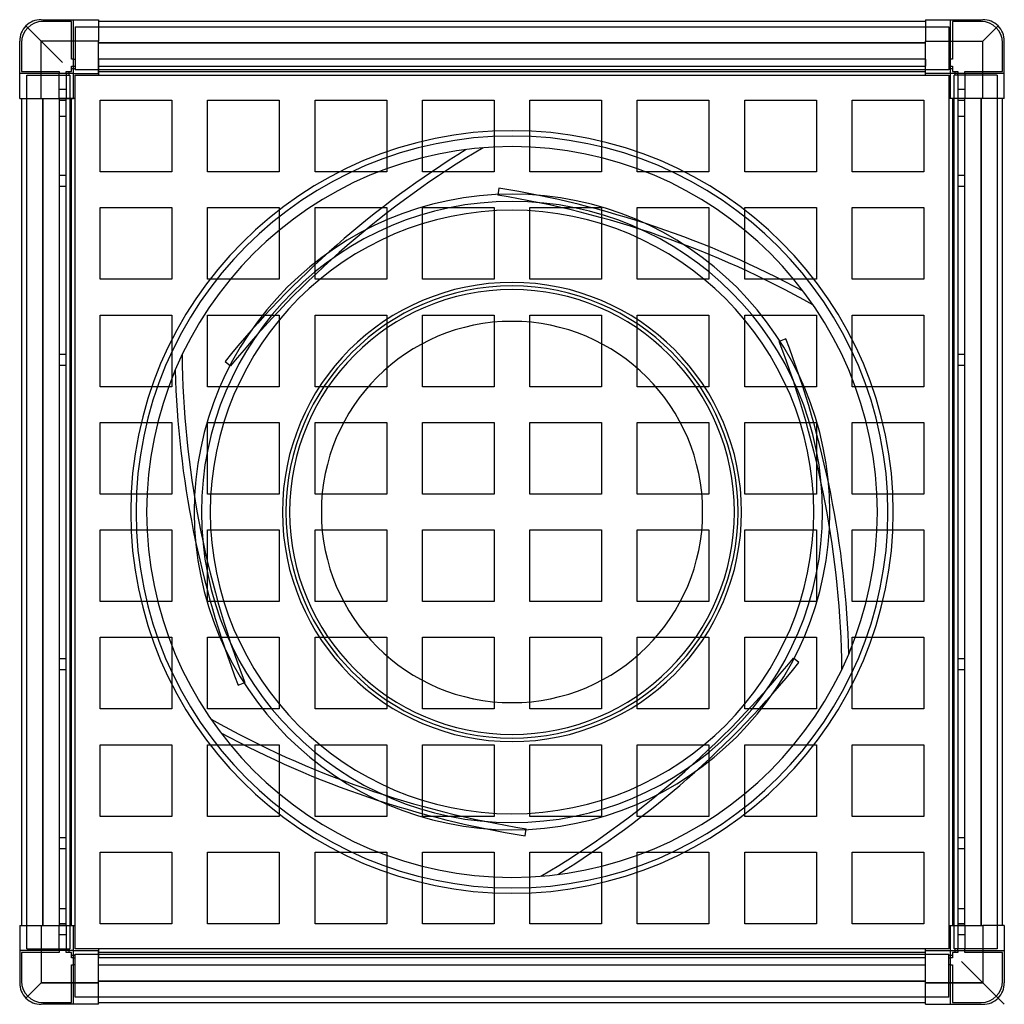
# Model space of a CAD drawing. Header units: millimetres. Extents: x -275 to 275, y -275 to 275.
import ezdxf

# ---------------------------------------------------------------- set-up
doc = ezdxf.new("R2010")
doc.units = ezdxf.units.MM
doc.layers.add('HIDDEN', color=7, linetype='Continuous')
doc.layers.add('THICK', color=7, linetype='Continuous')

msp = doc.modelspace()

# ---------------------------------------------------------------- linework, layer by layer
at = {"layer": 'HIDDEN'}
for p, q in [((-263, 263), (-271.49, 271.49)), ((-263, 275), (-263, 275)), ((-263, 275), (-263, 275)), ((-262, 274), (-262, 274)), ((-246, 274), (-262, 274)), ((-246, 274), (-246, 274)), ((-246, 253), (-246, 274)), ((-245, 275), (-245, 275)), ((-245, 275), (-245, 275)), ((-245, 245), (-245, 275)), ((-244, 271), (244, 271)), ((-244, 271), (-244, 247)), ((-244, 271), (-244, 271)), ((-231, 275), (-231, 275)), ((-231, 275), (-231, 275)), ((-231, 274), (-231, 274)), ((-231, 274), (-231, 274)), ((231, 275), (231, 275)), ((231, 275), (231, 275)), ((231, 274), (231, 274)), ((231, 274), (231, 274)), ((244, 271), (244, 247)), ((244, 271), (244, 271)), ((245, 275), (245, 275)), ((245, 245), (245, 275)), ((245, 275), (245, 275)), ((246, 274), (246, 274)), ((262, 274), (246, 274)), ((246, 274), (246, 253)), ((262, 274), (262, 274)), ((263, 275), (263, 275)), ((263, 275), (263, 275)), ((263, 263), (271.49, 271.49)), ((-275, 263), (-275, 263)), ((-275, 263), (-275, 263)), ((-274, 262), (-274, 262)), ((-274, 262), (-274, 246)), ((-263, 231), (-263, 263)), ((-231, 263), (-263, 263)), ((-231, 262), (231, 262)), ((231, 263), (263, 263)), ((263, 231), (263, 263)), ((274, 262), (274, 262)), ((274, 246), (274, 262)), ((275, 263), (275, 263)), ((275, 263), (275, 263)), ((-246, 253), (-246, 253)), ((-245, 253), (-246, 253)), ((-246, 249), (-245, 249)), ((-246, 249), (-246, 249)), ((-246, 246), (-246, 249)), ((-245, 253), (-244, 253)), ((-245, 249), (-244, 249)), ((-244, 253), (-244, 253)), ((-244, 249), (-244, 249)), ((-231, 253), (-231, 253)), ((-231, 253), (-231, 253)), ((-231, 253), (-231, 253)), ((231, 253), (-231, 253)), ((-231, 253), (-231, 253)), ((-231, 253), (-231, 249)), ((-231, 249), (-231, 249)), ((-231, 249), (-231, 249)), ((-231, 249), (231, 249)), ((-231, 249), (-231, 249)), ((-231, 249), (-231, 246)), ((-231, 249), (-231, 249)), ((231, 253), (231, 253)), ((231, 253), (231, 249)), ((231, 253), (231, 253)), ((231, 253), (231, 253)), ((231, 253), (231, 253)), ((231, 249), (231, 249)), ((231, 249), (231, 249)), ((231, 249), (231, 249)), ((231, 246), (231, 249)), ((231, 249), (231, 249)), ((244, 253), (244, 253)), ((245, 253), (244, 253)), ((244, 249), (244, 249)), ((245, 249), (244, 249)), ((246, 253), (245, 253)), ((245, 249), (246, 249)), ((246, 253), (246, 253)), ((246, 249), (246, 249)), ((246, 249), (246, 246)), ((-275, 245), (-275, 245)), ((-275, 245), (-275, 245)), ((-245, 245), (-275, 245)), ((-274, 246), (-253, 246)), ((-274, 246), (-274, 246)), ((-271, 244), (-271, 244)), ((-271, 244), (-247, 244)), ((-271, -244), (-271, 244)), ((-253, 246), (-253, 245)), ((-253, 246), (-253, 246)), ((-253, 244), (-253, 245)), ((-253, 231), (-253, 244)), ((-253, 244), (-253, 244)), ((-249, 246), (-249, 246)), ((-249, 245), (-249, 246)), ((-249, 246), (-246, 246)), ((-249, 245), (-249, 244)), ((-249, 244), (-249, 244)), ((-249, 244), (-249, 231)), ((-247.5, 246), (-247.5, 244)), ((-247.5, 246), (-247.5, 246)), ((-247.5, 244), (-247.5, 244)), ((-247, 244), (-247, 244)), ((-247, 244), (-247, 244)), ((-247, 244), (-247, -244)), ((-244, 247.5), (-246, 247.5)), ((-246, 247.5), (-246, 247.5)), ((-246, 246), (-246, 246)), ((-246, 246), (-246, 246)), ((-245, 245), (-245, 245)), ((-245, 245), (-245, 245)), ((-245, 245), (-245, 245)), ((-245, 245), (-245, 245)), ((-244, 247.5), (-244, 247.5)), ((-244, 247), (-244, 247)), ((244, 247), (-244, 247)), ((-244, 247), (-244, 247)), ((-244, 244), (-244, 244)), ((-244, 244), (-244, 244)), ((-231, 246), (-231, 245)), ((-231, 246), (-231, 246)), ((-231, 246), (-231, 246)), ((-231, 246), (-231, 246)), ((-231, 246), (-231, 246)), ((-231, 245), (-231, 245)), ((-231, 245), (-231, 245)), ((-231, 245), (-231, 245)), ((-231, 245), (-231, 245)), ((-231, 245), (-231, 245)), ((-231, 245), (-231, 245)), ((-231, 244), (-231, 244)), ((-231, 244), (-231, 244)), ((231, 245), (231, 246)), ((231, 246), (231, 246)), ((231, 246), (231, 246)), ((231, 246), (231, 246)), ((231, 246), (231, 246)), ((231, 245), (231, 245)), ((231, 245), (231, 245)), ((231, 245), (231, 245)), ((231, 245), (231, 245)), ((231, 245), (231, 245)), ((231, 245), (231, 245)), ((231, 244), (231, 244)), ((231, 244), (231, 244)), ((244, 247.5), (244, 247.5)), ((246, 247.5), (244, 247.5)), ((244, 247), (244, 247)), ((244, 247), (244, 247)), ((244, 244), (244, 244)), ((244, 244), (244, 244)), ((245, 245), (245, 245)), ((275, 245), (245, 245)), ((245, 245), (245, 245)), ((245, 245), (245, 245)), ((245, 245), (245, 245)), ((246, 247.5), (246, 247.5)), ((246, 246), (246, 246)), ((246, 246), (246, 246)), ((246, 246), (249, 246)), ((271, 244), (247, 244)), ((247, -244), (247, 244)), ((247, 244), (247, 244)), ((247, 244), (247, 244)), ((247.5, 244), (247.5, 246)), ((247.5, 246), (247.5, 246)), ((247.5, 244), (247.5, 244)), ((249, 246), (249, 245)), ((249, 246), (249, 246)), ((249, 244), (249, 245)), ((249, 244), (249, 231)), ((249, 244), (249, 244)), ((253, 246), (253, 246)), ((253, 245), (253, 246)), ((253, 246), (274, 246)), ((253, 245), (253, 244)), ((253, 244), (253, 244)), ((253, 244), (253, 231)), ((271, 244), (271, -244)), ((271, 244), (271, 244)), ((274, 246), (274, 246)), ((275, 245), (275, 245)), ((275, 245), (275, 245)), ((-249, 236), (-253, 236)), ((-249, 236), (-253, 236)), ((244, 231), (244, 231)), ((246, 231), (246, 231)), ((246, 231), (246, 231)), ((253, 236), (249, 236)), ((253, 236), (249, 236)), ((249, 231), (249, 231)), ((249, 231), (249, 231)), ((253, 231), (253, 231)), ((-275, 231), (-275, 231)), ((-275, 231), (-275, 231)), ((-274, 231), (-274, 231)), ((-274, 231), (-274, 231)), ((-262, -231), (-262, 231)), ((-253, 231), (-253, 231)), ((-253, 231), (-253, 231)), ((-253, 231), (-253, 231)), ((-253, 231), (-253, -231)), ((-253, 231), (-253, 231)), ((-249, 231), (-253, 231)), ((-253, 230), (-249, 230)), ((-253, 230), (-249, 230)), ((-249, 231), (-249, 231)), ((-249, 231), (-249, 231)), ((-249, 231), (-249, 231)), ((-249, 231), (-249, 231)), ((-249, -231), (-249, 231)), ((-246, 231), (-249, 231)), ((-245, 231), (-246, 231)), ((-246, 231), (-246, 231)), ((-246, 231), (-246, 231)), ((-246, 231), (-246, 231)), ((-246, 231), (-246, 231)), ((-245, 231), (-245, 231)), ((-245, 231), (-245, 231)), ((-245, 231), (-245, 231)), ((-245, 231), (-245, 231)), ((-245, 231), (-245, 231)), ((-245, 231), (-245, 231)), ((-244, 231), (-244, 231)), ((-244, 231), (-244, 231)), ((-230, 230), (-230, 230)), ((-190, 230), (-190, 230)), ((-170, 230), (-170, 230)), ((-130, 230), (-130, 230)), ((-110, 230), (-110, 230)), ((-70, 230), (-70, 230)), ((-50, 230), (-50, 230)), ((-10, 230), (-10, 230)), ((10, 230), (10, 230)), ((50, 230), (50, 230)), ((70, 230), (70, 230)), ((110, 230), (110, 230)), ((130, 230), (130, 230)), ((170, 230), (170, 230)), ((190, 230), (190, 230)), ((230, 230), (230, 230)), ((244, 231), (244, 231)), ((245, 231), (245, 231)), ((246, 231), (245, 231)), ((245, 231), (245, 231)), ((245, 231), (245, 231)), ((245, 231), (245, 231)), ((245, 231), (245, 231)), ((245, 231), (245, 231)), ((249, 231), (246, 231)), ((246, 231), (246, 231)), ((246, 231), (246, 231)), ((249, 231), (249, 231)), ((253, 231), (249, 231)), ((249, 231), (249, -231)), ((249, 231), (249, 231)), ((249, 230), (253, 230)), ((249, 230), (253, 230)), ((253, 231), (253, 231)), ((253, 231), (253, 231)), ((253, 231), (253, 231)), ((253, -231), (253, 231)), ((262, 231), (262, -231)), ((274, 231), (274, 231)), ((274, 231), (274, 231)), ((275, 231), (275, 231)), ((275, 231), (275, 231)), ((-249, 221), (-253, 221)), ((-253, 221), (-253, 221)), ((-249, 221), (-249, 221)), ((253, 221), (249, 221)), ((249, 221), (249, 221)), ((253, 221), (253, 221)), ((-25.51, 202.52), (-25.51, 202.52)), ((-16.2, 203.48), (-16.2, 203.48)), ((-249, 188), (-253, 188)), ((-249, 188), (-253, 188)), ((-230, 190), (-230, 190)), ((-190, 190), (-190, 190)), ((-170, 190), (-170, 190)), ((-130, 190), (-130, 190)), ((-110, 190), (-110, 190)), ((-70, 190), (-70, 190)), ((-50, 190), (-50, 190)), ((-10, 190), (-10, 190)), ((10, 190), (10, 190)), ((50, 190), (50, 190)), ((70, 190), (70, 190)), ((110, 190), (110, 190)), ((130, 190), (130, 190)), ((170, 190), (170, 190)), ((190, 190), (190, 190)), ((230, 190), (230, 190)), ((253, 188), (249, 188)), ((253, 188), (249, 188)), ((-253, 182), (-249, 182)), ((-253, 182), (-249, 182)), ((249, 182), (253, 182)), ((249, 182), (253, 182)), ((-7.3, 180.87), (-7.92, 176.92)), ((-7.92, 176.92), (-7.92, 176.92)), ((-7.3, 180.87), (-7.3, 180.87)), ((-230, 170), (-230, 170)), ((-190, 170), (-190, 170)), ((-170, 170), (-170, 170)), ((-130, 170), (-130, 170)), ((-110, 170), (-110, 170)), ((-70, 170), (-70, 170)), ((-50, 170), (-50, 170)), ((-10, 170), (-10, 170)), ((10, 170), (10, 170)), ((50, 170), (50, 170)), ((70, 170), (70, 170)), ((110, 170), (110, 170)), ((130, 170), (130, 170)), ((170, 170), (170, 170)), ((190, 170), (190, 170)), ((230, 170), (230, 170)), ((-230, 130), (-230, 130)), ((-190, 130), (-190, 130)), ((-170, 130), (-170, 130)), ((-130, 130), (-130, 130)), ((-110, 130), (-110, 130)), ((-70, 130), (-70, 130)), ((-50, 130), (-50, 130)), ((-10, 130), (-10, 130)), ((10, 130), (10, 130)), ((50, 130), (50, 130)), ((70, 130), (70, 130)), ((110, 130), (110, 130)), ((130, 130), (130, 130)), ((170, 130), (170, 130)), ((190, 130), (190, 130)), ((230, 130), (230, 130)), ((162.63, 123.36), (162.63, 123.36)), ((168.12, 115.77), (168.12, 115.77)), ((-230, 110), (-230, 110)), ((-190, 110), (-190, 110)), ((-170, 110), (-170, 110)), ((-130, 110), (-130, 110)), ((-110, 110), (-110, 110)), ((-70, 110), (-70, 110)), ((-50, 110), (-50, 110)), ((-10, 110), (-10, 110)), ((10, 110), (10, 110)), ((50, 110), (50, 110)), ((70, 110), (70, 110)), ((110, 110), (110, 110)), ((130, 110), (130, 110)), ((170, 110), (170, 110)), ((190, 110), (190, 110)), ((230, 110), (230, 110)), ((152.99, 96.75), (149.25, 95.32)), ((149.25, 95.32), (149.25, 95.32)), ((152.99, 96.75), (152.99, 96.75)), ((-249, 88), (-253, 88)), ((-249, 88), (-253, 88)), ((-184.32, 87.71), (-184.32, 87.71)), ((-160.28, 84.12), (-160.28, 84.12)), ((-160.28, 84.12), (-157.18, 81.6)), ((253, 88), (249, 88)), ((253, 88), (249, 88)), ((-253, 82), (-249, 82)), ((-253, 82), (-249, 82)), ((-188.15, 79.17), (-188.15, 79.17)), ((-157.18, 81.6), (-157.18, 81.6)), ((249, 82), (253, 82)), ((249, 82), (253, 82)), ((-230, 70), (-230, 70)), ((-190, 70), (-190, 70)), ((-170, 70), (-170, 70)), ((-130, 70), (-130, 70)), ((-110, 70), (-110, 70)), ((-70, 70), (-70, 70)), ((-50, 70), (-50, 70)), ((-10, 70), (-10, 70)), ((10, 70), (10, 70)), ((50, 70), (50, 70)), ((70, 70), (70, 70)), ((110, 70), (110, 70)), ((130, 70), (130, 70)), ((170, 70), (170, 70)), ((190, 70), (190, 70)), ((230, 70), (230, 70)), ((-230, 50), (-230, 50)), ((-190, 50), (-190, 50)), ((-170, 50), (-170, 50)), ((-130, 50), (-130, 50)), ((-110, 50), (-110, 50)), ((-70, 50), (-70, 50)), ((-50, 50), (-50, 50)), ((-10, 50), (-10, 50)), ((10, 50), (10, 50)), ((50, 50), (50, 50)), ((70, 50), (70, 50)), ((110, 50), (110, 50)), ((130, 50), (130, 50)), ((170, 50), (170, 50)), ((190, 50), (190, 50)), ((230, 50), (230, 50)), ((-230, 10), (-230, 10)), ((-190, 10), (-190, 10)), ((-170, 10), (-170, 10)), ((-130, 10), (-130, 10)), ((-110, 10), (-110, 10)), ((-70, 10), (-70, 10)), ((-50, 10), (-50, 10)), ((-10, 10), (-10, 10)), ((10, 10), (10, 10)), ((50, 10), (50, 10)), ((70, 10), (70, 10)), ((110, 10), (110, 10)), ((130, 10), (130, 10)), ((170, 10), (170, 10)), ((190, 10), (190, 10)), ((230, 10), (230, 10)), ((-230, -10), (-230, -10)), ((-190, -10), (-190, -10)), ((-170, -10), (-170, -10)), ((-130, -10), (-130, -10)), ((-110, -10), (-110, -10)), ((-70, -10), (-70, -10)), ((-50, -10), (-50, -10)), ((-10, -10), (-10, -10)), ((10, -10), (10, -10)), ((50, -10), (50, -10)), ((70, -10), (70, -10)), ((110, -10), (110, -10)), ((130, -10), (130, -10)), ((170, -10), (170, -10)), ((190, -10), (190, -10)), ((230, -10), (230, -10)), ((-230, -50), (-230, -50)), ((-190, -50), (-190, -50)), ((-170, -50), (-170, -50)), ((-130, -50), (-130, -50)), ((-110, -50), (-110, -50)), ((-70, -50), (-70, -50)), ((-50, -50), (-50, -50)), ((-10, -50), (-10, -50)), ((10, -50), (10, -50)), ((50, -50), (50, -50)), ((70, -50), (70, -50)), ((110, -50), (110, -50)), ((130, -50), (130, -50)), ((170, -50), (170, -50)), ((190, -50), (190, -50)), ((230, -50), (230, -50)), ((-230, -70), (-230, -70)), ((-190, -70), (-190, -70)), ((-170, -70), (-170, -70)), ((-130, -70), (-130, -70)), ((-110, -70), (-110, -70)), ((-70, -70), (-70, -70)), ((-50, -70), (-50, -70)), ((-10, -70), (-10, -70)), ((10, -70), (10, -70)), ((50, -70), (50, -70)), ((70, -70), (70, -70)), ((110, -70), (110, -70)), ((130, -70), (130, -70)), ((170, -70), (170, -70)), ((190, -70), (190, -70)), ((230, -70), (230, -70)), ((-249, -82), (-253, -82)), ((-249, -82), (-253, -82)), ((160.28, -84.12), (157.18, -81.6)), ((157.18, -81.6), (157.18, -81.6)), ((188.15, -79.17), (188.15, -79.17)), ((253, -82), (249, -82)), ((253, -82), (249, -82)), ((-253, -88), (-249, -88)), ((-253, -88), (-249, -88)), ((160.28, -84.12), (160.28, -84.12)), ((184.32, -87.71), (184.32, -87.71)), ((249, -88), (253, -88)), ((249, -88), (253, -88)), ((-152.99, -96.75), (-149.25, -95.32)), ((-152.99, -96.75), (-152.99, -96.75)), ((-149.25, -95.32), (-149.25, -95.32)), ((-230, -110), (-230, -110)), ((-190, -110), (-190, -110)), ((-170, -110), (-170, -110)), ((-130, -110), (-130, -110)), ((-110, -110), (-110, -110)), ((-70, -110), (-70, -110)), ((-50, -110), (-50, -110)), ((-10, -110), (-10, -110)), ((10, -110), (10, -110)), ((50, -110), (50, -110)), ((70, -110), (70, -110)), ((110, -110), (110, -110)), ((130, -110), (130, -110)), ((170, -110), (170, -110)), ((190, -110), (190, -110)), ((230, -110), (230, -110)), ((-168.12, -115.77), (-168.12, -115.77)), ((-162.63, -123.36), (-162.63, -123.36)), ((-230, -130), (-230, -130)), ((-190, -130), (-190, -130)), ((-170, -130), (-170, -130)), ((-130, -130), (-130, -130)), ((-110, -130), (-110, -130)), ((-70, -130), (-70, -130)), ((-50, -130), (-50, -130)), ((-10, -130), (-10, -130)), ((10, -130), (10, -130)), ((50, -130), (50, -130)), ((70, -130), (70, -130)), ((110, -130), (110, -130)), ((130, -130), (130, -130)), ((170, -130), (170, -130)), ((190, -130), (190, -130)), ((230, -130), (230, -130)), ((-230, -170), (-230, -170)), ((-190, -170), (-190, -170)), ((-170, -170), (-170, -170)), ((-130, -170), (-130, -170)), ((-110, -170), (-110, -170)), ((-70, -170), (-70, -170)), ((-50, -170), (-50, -170)), ((-10, -170), (-10, -170)), ((10, -170), (10, -170)), ((50, -170), (50, -170)), ((70, -170), (70, -170)), ((110, -170), (110, -170)), ((130, -170), (130, -170)), ((170, -170), (170, -170)), ((190, -170), (190, -170)), ((230, -170), (230, -170)), ((7.3, -180.87), (7.92, -176.92)), ((7.3, -180.87), (7.3, -180.87)), ((7.92, -176.92), (7.92, -176.92)), ((-249, -182), (-253, -182)), ((-249, -182), (-253, -182)), ((253, -182), (249, -182)), ((253, -182), (249, -182)), ((-253, -188), (-249, -188)), ((-253, -188), (-249, -188)), ((-230, -190), (-230, -190)), ((-190, -190), (-190, -190)), ((-170, -190), (-170, -190)), ((-130, -190), (-130, -190)), ((-110, -190), (-110, -190)), ((-70, -190), (-70, -190)), ((-50, -190), (-50, -190)), ((-10, -190), (-10, -190)), ((10, -190), (10, -190)), ((50, -190), (50, -190)), ((70, -190), (70, -190)), ((110, -190), (110, -190)), ((130, -190), (130, -190)), ((170, -190), (170, -190)), ((190, -190), (190, -190)), ((230, -190), (230, -190)), ((249, -188), (253, -188)), ((249, -188), (253, -188)), ((16.2, -203.48), (16.2, -203.48)), ((25.51, -202.52), (25.51, -202.52)), ((-253, -221.5), (-249, -221.5)), ((-253, -221.5), (-253, -221.5)), ((-249, -221.5), (-249, -221.5)), ((249, -221.5), (253, -221.5)), ((249, -221.5), (249, -221.5)), ((253, -221.5), (253, -221.5)), ((-275, -231), (-275, -231)), ((-275, -231), (-275, -231)), ((-274, -231), (-274, -231)), ((-274, -231), (-274, -231)), ((-263, -231), (-263, -263)), ((-249, -230), (-253, -230)), ((-249, -230), (-253, -230)), ((-253, -244), (-253, -231)), ((-253, -231), (-253, -231)), ((-253, -231), (-253, -231)), ((-253, -231), (-253, -231)), ((-249, -231), (-253, -231)), ((-253, -231), (-253, -231)), ((-249, -231), (-249, -244)), ((-249, -231), (-249, -231)), ((-249, -231), (-249, -231)), ((-249, -231), (-249, -231)), ((-249, -231), (-249, -231)), ((-249, -231), (-246, -231)), ((-246, -231), (-245, -231)), ((-246, -231), (-246, -231)), ((-246, -231), (-246, -231)), ((-246, -231), (-246, -231)), ((-246, -231), (-246, -231)), ((-245, -231), (-245, -231)), ((-245, -231), (-245, -231)), ((-245, -231), (-245, -231)), ((-245, -231), (-245, -231)), ((-245, -231), (-245, -231)), ((-245, -231), (-245, -231)), ((-244, -231), (-244, -231)), ((-244, -231), (-244, -231)), ((-230, -230), (-230, -230)), ((-190, -230), (-190, -230)), ((-170, -230), (-170, -230)), ((-130, -230), (-130, -230)), ((-110, -230), (-110, -230)), ((-70, -230), (-70, -230)), ((-50, -230), (-50, -230)), ((-10, -230), (-10, -230)), ((10, -230), (10, -230)), ((50, -230), (50, -230)), ((70, -230), (70, -230)), ((110, -230), (110, -230)), ((130, -230), (130, -230)), ((170, -230), (170, -230)), ((190, -230), (190, -230)), ((230, -230), (230, -230)), ((244, -231), (244, -231)), ((244, -231), (244, -231)), ((245, -231), (246, -231)), ((245, -231), (245, -231)), ((245, -231), (245, -231)), ((245, -231), (245, -231)), ((245, -231), (245, -231)), ((245, -231), (245, -231)), ((245, -231), (245, -231)), ((246, -231), (249, -231)), ((246, -231), (246, -231)), ((246, -231), (246, -231)), ((246, -231), (246, -231)), ((246, -231), (246, -231)), ((253, -230), (249, -230)), ((253, -230), (249, -230)), ((249, -231), (249, -244)), ((249, -231), (249, -231)), ((249, -231), (249, -231)), ((249, -231), (249, -231)), ((249, -231), (249, -231)), ((253, -231), (249, -231)), ((253, -231), (253, -244)), ((253, -231), (253, -231)), ((253, -231), (253, -231)), ((253, -231), (253, -231)), ((253, -231), (253, -231)), ((263, -231), (263, -263)), ((274, -231), (274, -231)), ((274, -231), (274, -231)), ((275, -231), (275, -231)), ((275, -231), (275, -231)), ((-253, -236), (-249, -236)), ((-253, -236), (-249, -236)), ((249, -236), (253, -236)), ((249, -236), (253, -236)), ((-275, -245), (-275, -245)), ((-275, -245), (-275, -245)), ((-245, -245), (-275, -245)), ((-274, -246), (-274, -246)), ((-274, -246), (-274, -262)), ((-253, -246), (-274, -246)), ((-271, -244), (-247, -244)), ((-271, -244), (-271, -244)), ((-253, -244), (-253, -244)), ((-253, -245), (-253, -244)), ((-253, -245), (-253, -246)), ((-253, -246), (-253, -246)), ((-249, -244), (-249, -244)), ((-249, -245), (-249, -244)), ((-249, -246), (-249, -245)), ((-249, -246), (-249, -246)), ((-246, -246), (-249, -246)), ((-247.5, -244), (-247.5, -246)), ((-247.5, -244), (-247.5, -244)), ((-247.5, -246), (-247.5, -246)), ((-247, -244), (-247, -244)), ((-247, -244), (-247, -244)), ((-246, -246), (-246, -246)), ((-246, -246), (-246, -246)), ((-246, -249), (-246, -246)), ((-246, -247.5), (-244, -247.5)), ((-246, -247.5), (-246, -247.5)), ((-245, -245), (-245, -245)), ((-245, -245), (-245, -245)), ((-245, -275), (-245, -245)), ((-245, -245), (-245, -245)), ((-245, -245), (-245, -245)), ((-244, -244), (-244, -244)), ((-244, -244), (-244, -244)), ((-244, -247), (-244, -247)), ((-244, -247), (244, -247)), ((-244, -271), (-244, -247)), ((-244, -247), (-244, -247)), ((-244, -247.5), (-244, -247.5)), ((-231, -244), (-231, -244)), ((-231, -244), (-231, -244)), ((-231, -245), (-231, -245)), ((-231, -245), (-231, -246)), ((-231, -245), (-231, -245)), ((-231, -245), (-231, -245)), ((-231, -245), (-231, -245)), ((-231, -245), (-231, -245)), ((-231, -245), (-231, -245)), ((-231, -246), (-231, -249)), ((-231, -246), (-231, -246)), ((-231, -246), (-231, -246)), ((-231, -246), (-231, -246)), ((-231, -246), (-231, -246)), ((231, -244), (231, -244)), ((231, -244), (231, -244)), ((231, -246), (231, -245)), ((231, -245), (231, -245)), ((231, -245), (231, -245)), ((231, -245), (231, -245)), ((231, -245), (231, -245)), ((231, -245), (231, -245)), ((231, -245), (231, -245)), ((231, -249), (231, -246)), ((231, -246), (231, -246)), ((231, -246), (231, -246)), ((231, -246), (231, -246)), ((231, -246), (231, -246)), ((244, -244), (244, -244)), ((244, -244), (244, -244)), ((244, -247), (244, -247)), ((244, -271), (244, -247)), ((244, -247), (244, -247)), ((244, -247.5), (244, -247.5)), ((244, -247.5), (246, -247.5)), ((245, -245), (245, -245)), ((245, -275), (245, -245)), ((245, -245), (245, -245)), ((245, -245), (275, -245)), ((245, -245), (245, -245)), ((245, -245), (245, -245)), ((246, -246), (246, -246)), ((246, -246), (246, -246)), ((246, -246), (246, -249)), ((249, -246), (246, -246)), ((246, -247.5), (246, -247.5)), ((271, -244), (247, -244)), ((247, -244), (247, -244)), ((247, -244), (247, -244)), ((247.5, -246), (247.5, -244)), ((247.5, -244), (247.5, -244)), ((247.5, -246), (247.5, -246)), ((249, -244), (249, -244)), ((249, -245), (249, -244)), ((249, -245), (249, -246)), ((249, -246), (249, -246)), ((253, -244), (253, -244)), ((253, -245), (253, -244)), ((253, -246), (253, -245)), ((253, -246), (253, -246)), ((274, -246), (253, -246)), ((271, -244), (271, -244)), ((274, -246), (274, -246)), ((274, -262), (274, -246)), ((275, -245), (275, -245)), ((275, -245), (275, -245)), ((-246, -249), (-246, -249)), ((-245, -249), (-246, -249)), ((-246, -253), (-245, -253)), ((-246, -253), (-246, -253)), ((-246, -274), (-246, -253)), ((-245, -249), (-244, -249)), ((-244, -253), (-245, -253)), ((-244, -249), (-244, -249)), ((-244, -253), (-244, -253)), ((-231, -249), (-231, -249)), ((-231, -249), (-231, -249)), ((-231, -249), (-231, -249)), ((231, -249), (-231, -249)), ((-231, -249), (-231, -249)), ((-231, -253), (-231, -249)), ((-231, -253), (-231, -253)), ((-231, -253), (-231, -253)), ((-231, -253), (231, -253)), ((-231, -253), (-231, -253)), ((-231, -253), (-231, -253)), ((231, -249), (231, -249)), ((231, -253), (231, -249)), ((231, -249), (231, -249)), ((231, -249), (231, -249)), ((231, -249), (231, -249)), ((231, -253), (231, -253)), ((231, -253), (231, -253)), ((231, -253), (231, -253)), ((231, -253), (231, -253)), ((244, -249), (244, -249)), ((244, -249), (245, -249)), ((244, -253), (244, -253)), ((245, -253), (244, -253)), ((246, -249), (245, -249)), ((245, -253), (246, -253)), ((246, -249), (246, -249)), ((246, -253), (246, -253)), ((246, -253), (246, -274)), ((271.49, -271.49), (251, -251)), ((-275, -263), (-275, -263)), ((-275, -263), (-275, -263)), ((-274, -262), (-274, -262)), ((-263, -263), (-271.49, -271.49)), ((-231, -263), (-263, -263)), ((231, -262), (-231, -262)), ((263, -263), (231, -263)), ((274, -262), (274, -262)), ((275, -263), (275, -263)), ((275, -263), (275, -263)), ((-263, -275), (-263, -275)), ((-263, -275), (-263, -275)), ((-262, -274), (-262, -274)), ((-262, -274), (-246, -274)), ((-246, -274), (-246, -274)), ((-245, -275), (-245, -275)), ((-245, -275), (-245, -275)), ((244, -271), (-244, -271)), ((-244, -271), (-244, -271)), ((-231, -274), (-231, -274)), ((-231, -274), (-231, -274)), ((-231, -275), (-231, -275)), ((-231, -275), (-231, -275)), ((231, -274), (231, -274)), ((231, -274), (231, -274)), ((231, -275), (231, -275)), ((231, -275), (231, -275)), ((244, -271), (244, -271)), ((245, -275), (245, -275)), ((245, -275), (245, -275)), ((246, -274), (262, -274)), ((246, -274), (246, -274)), ((262, -274), (262, -274)), ((263, -275), (263, -275)), ((263, -275), (263, -275))]:
    msp.add_line(p, q, dxfattribs=at)
for centre, radius, start, end in [((-262, 262), 12, 90, 180), ((262, 262), 12, 0, 90), ((0, 0), 213, 90, 270), ((0, 0), 210, 90, 180), ((0, 0), 213, 270, 90), ((0, 0), 210, 0, 90), ((0, 0), 204.12, 90, 270), ((0, 0), 204.12, 270, 90), ((253.55, -251), 532.5, 121.6047, 141), ((253.55, -251), 528.5, 120.6901, 141), ((0, 0), 177.5, 90, 270), ((-90.6, -345.08), 528.5, 60.69, 81), ((-90.6, -345.08), 532.5, 61.6047, 81), ((0, 0), 177.5, 270, 90), ((0, 0), 173.5, 90, 270), ((0, 0), 173.5, 0, 90), ((0, 0), 168.55, 90, 270), ((0, 0), 168.55, 270, 90), ((0, 0), 128.25, 0, 180), ((0, 0), 126.25, 90, 270), ((0, 0), 124.25, 90, 270), ((0, 0), 126.25, 270, 90), ((0, 0), 124.25, 270, 90), ((0, 0), 106.5, 90, 270), ((0, 0), 106.5, 270, 90), ((-344.14, -94.08), 528.5, 0.6901, 21), ((-344.14, -94.08), 532.5, 1.6047, 21), ((344.14, 94.08), 528.5, 180.6901, 201), ((344.14, 94.08), 532.5, 181.6047, 201), ((0, 0), 210, 180, 0), ((0, 0), 128.25, 180, 0), ((0, 0), 173.5, 270, 0), ((-253.55, 251), 528.5, 300.69, 321), ((-253.55, 251), 532.5, 301.6047, 321), ((90.6, 345.08), 528.5, 240.69, 261), ((90.6, 345.08), 532.5, 241.6047, 261), ((-262, -262), 12, 180, 270), ((262, -262), 12, 270, 0)]:
    msp.add_arc(centre, radius, start, end, dxfattribs=at)
at = {"layer": 'THICK'}
for p, q in [((-271.49, 271.49), (-251, 251)), ((-263, 275), (-231, 275)), ((-231, 275), (-231, 263)), ((231, 274), (-231, 274)), ((231, 275), (231, 263)), ((231, 275), (263, 275)), ((263, 263), (271.49, 271.49)), ((-275, 231), (-275, 263)), ((-263, 231), (-263, 263)), ((-231, 263), (-263, 263)), ((-231, 245), (-231, 263)), ((231, 262), (-231, 262)), ((231, 245), (231, 263)), ((231, 263), (263, 263)), ((263, 231), (263, 263)), ((275, 231), (275, 263)), ((-245, 231), (-245, 245)), ((-245, 245), (-231, 245)), ((-244, -244), (-244, 244)), ((-244, 244), (244, 244)), ((-231, 246), (231, 246)), ((-231, 245), (-231, 244)), ((231, 244), (231, 245)), ((245, 245), (231, 245)), ((244, 244), (244, -244)), ((245, 231), (245, 245)), ((-275, 231), (-263, 231)), ((-274, 231), (-274, -231)), ((-263, 231), (-245, 231)), ((-262, 231), (-262, -231)), ((-246, -231), (-246, 231)), ((-244, 231), (-245, 231)), ((-230, 190), (-230, 230)), ((-230, 230), (-190, 230)), ((-190, 230), (-190, 190)), ((-170, 190), (-170, 230)), ((-170, 230), (-130, 230)), ((-130, 230), (-130, 190)), ((-110, 190), (-110, 230)), ((-110, 230), (-70, 230)), ((-70, 230), (-70, 190)), ((-50, 190), (-50, 230)), ((-50, 230), (-10, 230)), ((-10, 230), (-10, 190)), ((10, 190), (10, 230)), ((10, 230), (50, 230)), ((50, 230), (50, 190)), ((70, 190), (70, 230)), ((70, 230), (110, 230)), ((110, 230), (110, 190)), ((130, 190), (130, 230)), ((130, 230), (170, 230)), ((170, 230), (170, 190)), ((190, 190), (190, 230)), ((190, 230), (230, 230)), ((230, 230), (230, 190)), ((245, 231), (244, 231)), ((263, 231), (245, 231)), ((246, 231), (246, -231)), ((262, -231), (262, 231)), ((275, 231), (263, 231)), ((274, -231), (274, 231)), ((-190, 190), (-230, 190)), ((-130, 190), (-170, 190)), ((-70, 190), (-110, 190)), ((-10, 190), (-50, 190)), ((50, 190), (10, 190)), ((110, 190), (70, 190)), ((170, 190), (130, 190)), ((230, 190), (190, 190)), ((-230, 130), (-230, 170)), ((-230, 170), (-190, 170)), ((-190, 170), (-190, 130)), ((-170, 130), (-170, 170)), ((-170, 170), (-130, 170)), ((-130, 170), (-130, 130)), ((-110, 130), (-110, 170)), ((-110, 170), (-70, 170)), ((-70, 170), (-70, 130)), ((-50, 130), (-50, 170)), ((-50, 170), (-10, 170)), ((-10, 170), (-10, 130)), ((10, 130), (10, 170)), ((10, 170), (50, 170)), ((50, 170), (50, 130)), ((70, 130), (70, 170)), ((70, 170), (110, 170)), ((110, 170), (110, 130)), ((130, 130), (130, 170)), ((130, 170), (170, 170)), ((170, 170), (170, 130)), ((190, 130), (190, 170)), ((190, 170), (230, 170)), ((230, 170), (230, 130)), ((-190, 130), (-230, 130)), ((-130, 130), (-170, 130)), ((-70, 130), (-110, 130)), ((-10, 130), (-50, 130)), ((50, 130), (10, 130)), ((110, 130), (70, 130)), ((170, 130), (130, 130)), ((230, 130), (190, 130)), ((-230, 70), (-230, 110)), ((-230, 110), (-190, 110)), ((-190, 110), (-190, 70)), ((-170, 70), (-170, 110)), ((-170, 110), (-130, 110)), ((-130, 110), (-130, 70)), ((-110, 70), (-110, 110)), ((-110, 110), (-70, 110)), ((-70, 110), (-70, 70)), ((-50, 70), (-50, 110)), ((-50, 110), (-10, 110)), ((-10, 110), (-10, 70)), ((10, 70), (10, 110)), ((10, 110), (50, 110)), ((50, 110), (50, 70)), ((70, 70), (70, 110)), ((70, 110), (110, 110)), ((110, 110), (110, 70)), ((130, 70), (130, 110)), ((130, 110), (170, 110)), ((170, 110), (170, 70)), ((190, 70), (190, 110)), ((190, 110), (230, 110)), ((230, 110), (230, 70)), ((-190, 70), (-230, 70)), ((-130, 70), (-170, 70)), ((-70, 70), (-110, 70)), ((-10, 70), (-50, 70)), ((50, 70), (10, 70)), ((110, 70), (70, 70)), ((170, 70), (130, 70)), ((230, 70), (190, 70)), ((-230, 10), (-230, 50)), ((-230, 50), (-190, 50)), ((-190, 50), (-190, 10)), ((-170, 10), (-170, 50)), ((-170, 50), (-130, 50)), ((-130, 50), (-130, 10)), ((-110, 10), (-110, 50)), ((-110, 50), (-70, 50)), ((-70, 50), (-70, 10)), ((-50, 10), (-50, 50)), ((-50, 50), (-10, 50)), ((-10, 50), (-10, 10)), ((10, 10), (10, 50)), ((10, 50), (50, 50)), ((50, 50), (50, 10)), ((70, 10), (70, 50)), ((70, 50), (110, 50)), ((110, 50), (110, 10)), ((130, 10), (130, 50)), ((130, 50), (170, 50)), ((170, 50), (170, 10)), ((190, 10), (190, 50)), ((190, 50), (230, 50)), ((230, 50), (230, 10)), ((-190, 10), (-230, 10)), ((-130, 10), (-170, 10)), ((-70, 10), (-110, 10)), ((-10, 10), (-50, 10)), ((50, 10), (10, 10)), ((110, 10), (70, 10)), ((170, 10), (130, 10)), ((230, 10), (190, 10)), ((-230, -50), (-230, -10)), ((-230, -10), (-190, -10)), ((-190, -10), (-190, -50)), ((-170, -50), (-170, -10)), ((-170, -10), (-130, -10)), ((-130, -10), (-130, -50)), ((-110, -50), (-110, -10)), ((-110, -10), (-70, -10)), ((-70, -10), (-70, -50)), ((-50, -50), (-50, -10)), ((-50, -10), (-10, -10)), ((-10, -10), (-10, -50)), ((10, -50), (10, -10)), ((10, -10), (50, -10)), ((50, -10), (50, -50)), ((70, -50), (70, -10)), ((70, -10), (110, -10)), ((110, -10), (110, -50)), ((130, -50), (130, -10)), ((130, -10), (170, -10)), ((170, -10), (170, -50)), ((190, -50), (190, -10)), ((190, -10), (230, -10)), ((230, -10), (230, -50)), ((-190, -50), (-230, -50)), ((-130, -50), (-170, -50)), ((-70, -50), (-110, -50)), ((-10, -50), (-50, -50)), ((50, -50), (10, -50)), ((110, -50), (70, -50)), ((170, -50), (130, -50)), ((230, -50), (190, -50)), ((-230, -110), (-230, -70)), ((-230, -70), (-190, -70)), ((-190, -70), (-190, -110)), ((-170, -110), (-170, -70)), ((-170, -70), (-130, -70)), ((-130, -70), (-130, -110)), ((-110, -110), (-110, -70)), ((-110, -70), (-70, -70)), ((-70, -70), (-70, -110)), ((-50, -110), (-50, -70)), ((-50, -70), (-10, -70)), ((-10, -70), (-10, -110)), ((10, -110), (10, -70)), ((10, -70), (50, -70)), ((50, -70), (50, -110)), ((70, -110), (70, -70)), ((70, -70), (110, -70)), ((110, -70), (110, -110)), ((130, -110), (130, -70)), ((130, -70), (170, -70)), ((170, -70), (170, -110)), ((190, -110), (190, -70)), ((190, -70), (230, -70)), ((230, -70), (230, -110)), ((-190, -110), (-230, -110)), ((-130, -110), (-170, -110)), ((-70, -110), (-110, -110)), ((-10, -110), (-50, -110)), ((50, -110), (10, -110)), ((110, -110), (70, -110)), ((170, -110), (130, -110)), ((230, -110), (190, -110)), ((-230, -170), (-230, -130)), ((-230, -130), (-190, -130)), ((-190, -130), (-190, -170)), ((-170, -170), (-170, -130)), ((-170, -130), (-130, -130)), ((-130, -130), (-130, -170)), ((-110, -170), (-110, -130)), ((-110, -130), (-70, -130)), ((-70, -130), (-70, -170)), ((-50, -170), (-50, -130)), ((-50, -130), (-10, -130)), ((-10, -130), (-10, -170)), ((10, -170), (10, -130)), ((10, -130), (50, -130)), ((50, -130), (50, -170)), ((70, -170), (70, -130)), ((70, -130), (110, -130)), ((110, -130), (110, -170)), ((130, -170), (130, -130)), ((130, -130), (170, -130)), ((170, -130), (170, -170)), ((190, -170), (190, -130)), ((190, -130), (230, -130)), ((230, -130), (230, -170)), ((-190, -170), (-230, -170)), ((-130, -170), (-170, -170)), ((-70, -170), (-110, -170)), ((-10, -170), (-50, -170)), ((50, -170), (10, -170)), ((110, -170), (70, -170)), ((170, -170), (130, -170)), ((230, -170), (190, -170)), ((-230, -230), (-230, -190)), ((-230, -190), (-190, -190)), ((-190, -190), (-190, -230)), ((-170, -230), (-170, -190)), ((-170, -190), (-130, -190)), ((-130, -190), (-130, -230)), ((-110, -230), (-110, -190)), ((-110, -190), (-70, -190)), ((-70, -190), (-70, -230)), ((-50, -230), (-50, -190)), ((-50, -190), (-10, -190)), ((-10, -190), (-10, -230)), ((10, -230), (10, -190)), ((10, -190), (50, -190)), ((50, -190), (50, -230)), ((70, -230), (70, -190)), ((70, -190), (110, -190)), ((110, -190), (110, -230)), ((130, -230), (130, -190)), ((130, -190), (170, -190)), ((170, -190), (170, -230)), ((190, -230), (190, -190)), ((190, -190), (230, -190)), ((230, -190), (230, -230)), ((-275, -231), (-263, -231)), ((-275, -231), (-275, -263)), ((-263, -231), (-245, -231)), ((-263, -231), (-263, -263)), ((-245, -231), (-244, -231)), ((-245, -245), (-245, -231)), ((-190, -230), (-230, -230)), ((-130, -230), (-170, -230)), ((-70, -230), (-110, -230)), ((-10, -230), (-50, -230)), ((50, -230), (10, -230)), ((110, -230), (70, -230)), ((170, -230), (130, -230)), ((230, -230), (190, -230)), ((244, -231), (245, -231)), ((245, -231), (263, -231)), ((245, -245), (245, -231)), ((275, -231), (263, -231)), ((263, -231), (263, -263)), ((275, -231), (275, -263)), ((-245, -245), (-231, -245)), ((244, -244), (-244, -244)), ((-231, -244), (-231, -245)), ((-231, -263), (-231, -245)), ((231, -246), (-231, -246)), ((231, -245), (231, -244)), ((231, -263), (231, -245)), ((231, -245), (245, -245)), ((-271.49, -271.49), (-263, -263)), ((-263, -263), (-231, -263)), ((-231, -262), (231, -262)), ((-231, -275), (-231, -263)), ((231, -275), (231, -263)), ((231, -263), (263, -263)), ((275, -275), (263, -263)), ((-231, -275), (-263, -275)), ((-231, -274), (231, -274)), ((231, -275), (263, -275))]:
    msp.add_line(p, q, dxfattribs=at)
for centre, major_axis, start_param, end_param in [((-263, 263), (0, 12), 0.785398, 1.570796), ((-263, 263), (-12, 0), -1.570796, -0.785398), ((263, 263), (0, 12), -0.785398, 0), ((263, 263), (0, 12), -1.570796, -0.785398), ((-263, -263), (0, -12), -1.570796, -0.785398), ((263, -263), (0, -12), 0.785398, 1.570796), ((-263, -263), (-12, 0), 0.785398, 1.570796), ((263, -263), (0, 12), 3.141593, 3.926991)]:
    msp.add_ellipse(centre, major_axis=major_axis, ratio=1, start_param=start_param, end_param=end_param, dxfattribs=at)

doc.saveas('drawing.dxf')
